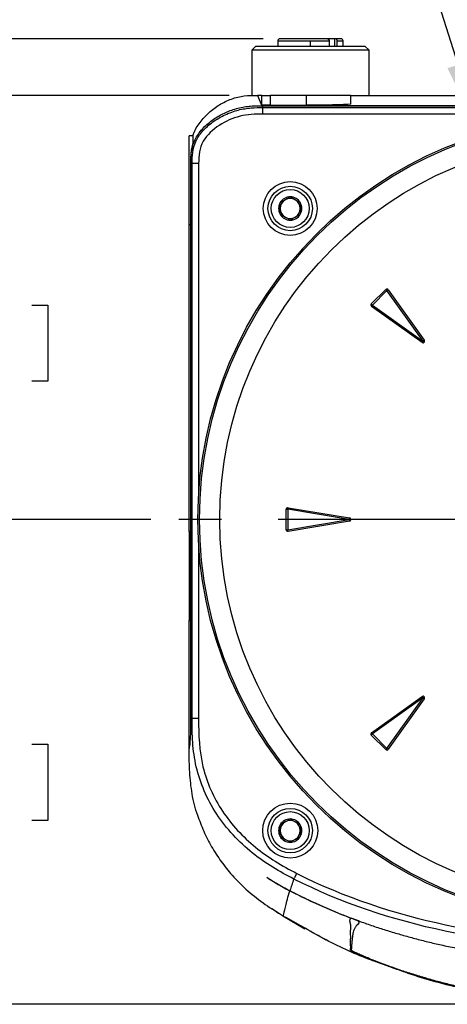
# Model space of a CAD drawing. Header units: millimetres. Extents: x 0 to 768, y 0 to 594.
# Tile 44 of 145: x 71 to 124, y 364 to 486. Entities that reach past the tile are written whole.
import ezdxf

# ---------------------------------------------------------------- set-up
doc = ezdxf.new("R2010")
doc.units = ezdxf.units.MM
doc.header["$LTSCALE"] = 2.75
doc.linetypes.add('CENTERX2', pattern=[20.32, 12.7, -2.54, 2.54, -2.54])
doc.layers.add('CENTER', color=40, linetype='CENTERX2')
doc.layers.add('DIMENSIONS', color=140, linetype='Continuous', lineweight=25)
doc.styles.add('SLDTEXTSTYLE0', font='TXT', dxfattribs={"width": 0.7})
doc.dimstyles.new('SLDDIMSTYLE0', dxfattribs={"dimtxt": 5.934521, "dimasz": 9.0805, "dimexe": 0, "dimexo": 0.0625, "dimgap": 1.48363, "dimtad": 0, "dimtih": 1, "dimtoh": 1, "dimdec": 1, "dimrnd": 1e-09, "dimzin": 4, "dimdsep": 46, "dimtxsty": 'SLDTEXTSTYLE0', "dimsah": 1, "dimcen": 0.09, "dimadec": 0, "dimazin": 1, "dimtfac": 1, "dimtdec": 1, "dimtofl": 0, "dimtmove": 0, "dimatfit": 3, "dimfxl": 0, "dimfrac": 2, "dimtolj": 1, "dimtzin": 12, "dimarcsym": 0})
doc.dimstyles.new('SLDDIMSTYLE2', dxfattribs={"dimtxt": 5.934521, "dimasz": 9.0805, "dimexe": 0, "dimexo": 0.0625, "dimgap": 1.48363, "dimtad": 0, "dimtih": 1, "dimtoh": 1, "dimdec": 1, "dimrnd": 1e-09, "dimzin": 12, "dimdsep": 46, "dimtxsty": 'SLDTEXTSTYLE0', "dimsah": 1, "dimcen": 0.09, "dimadec": 0, "dimazin": 3, "dimtfac": 1, "dimtdec": 1, "dimtofl": 0, "dimtmove": 0, "dimatfit": 3, "dimfxl": 0, "dimfrac": 2, "dimtolj": 1, "dimtzin": 12, "dimarcsym": 0})
doc.dimstyles.new('SLDDIMSTYLE5', dxfattribs={"dimtxt": 5.934521, "dimasz": 9.0805, "dimexe": 0, "dimexo": 0.0625, "dimgap": 1.48363, "dimtad": 0, "dimtih": 1, "dimtoh": 1, "dimdec": 1, "dimrnd": 1e-09, "dimzin": 12, "dimdsep": 46, "dimtxsty": 'SLDTEXTSTYLE0', "dimsah": 1, "dimcen": 0, "dimadec": 0, "dimazin": 3, "dimtfac": 1, "dimtdec": 1, "dimtofl": 0, "dimtmove": 0, "dimatfit": 3, "dimfxl": 0, "dimfrac": 2, "dimtolj": 1, "dimtzin": 12, "dimarcsym": 0})
doc.dimstyles.new('SLDDIMSTYLE6', dxfattribs={"dimtxt": 5.934521, "dimasz": 9.0805, "dimexe": 0, "dimexo": 0.0625, "dimgap": 1.48363, "dimtad": 0, "dimtih": 1, "dimtoh": 1, "dimdec": 1, "dimrnd": 1e-09, "dimzin": 4, "dimdsep": 46, "dimtxsty": 'SLDTEXTSTYLE0', "dimsah": 1, "dimcen": 0.09, "dimadec": 0, "dimazin": 1, "dimtfac": 1, "dimtdec": 1, "dimtmove": 0, "dimatfit": 0, "dimfxl": 0, "dimfrac": 2, "dimtolj": 1, "dimtzin": 12, "dimarcsym": 0})

# ---------------------------------------------------------------- blocks, each defined once
blk = doc.blocks.new('_D_7')
at = {"layer": 'DIMENSIONS'}
for p, q in [((77.75, 506.41), (75.76, 506.41)), ((75.76, 506.41), (75.76, 496.98)), ((95.38, 506.41), (97.38, 506.41)), ((97.38, 506.41), (97.38, 496.98)), ((117.33, 506.41), (99.86, 506.41)), ((128.29, 471.58), (117.33, 506.41)), ((75.76, 496.98), (77.75, 496.98)), ((97.38, 496.98), (95.38, 496.98))]:
    blk.add_line(p, q, dxfattribs=at)
blk.add_solid([(128.29, 471.58), (126.9, 480.66), (124.23, 479.82)], dxfattribs=at)
at = {"layer": 'DIMENSIONS', "char_height": 5.821, "attachment_point": 1, "style": 'SLDTEXTSTYLE0'}
for s, insert in [('%%c', (73.27, 515.24)), ('99.8', (82.23, 515.24)), ('3.93', (77.75, 504.48))]:
    blk.add_mtext(s, dxfattribs=dict(at, insert=insert))
blk = doc.blocks.new('_D_8')
at = {"layer": 'DIMENSIONS'}
for p, q in [((87.53, 423.96), (55.25, 423.96)), ((63.99, 423.96), (63.99, 406.9)), ((55.17, 396.14), (53.18, 396.14)), ((53.18, 396.14), (53.18, 386.71)), ((72.8, 396.14), (74.8, 396.14)), ((74.8, 396.14), (74.8, 386.71)), ((53.18, 386.71), (55.17, 386.71)), ((74.8, 386.71), (72.8, 386.71)), ((63.99, 363.96), (63.99, 385.38)), ((139.79, 363.96), (55.25, 363.96))]:
    blk.add_line(p, q, dxfattribs=at)
for points in [[(63.99, 423.96), (62.59, 414.88), (65.38, 414.88)], [(63.99, 363.96), (65.38, 373.04), (62.59, 373.04)]]:
    blk.add_solid(points, dxfattribs=at)
at = {"layer": 'DIMENSIONS', "char_height": 5.821, "attachment_point": 1, "style": 'SLDTEXTSTYLE0'}
for s, insert in [('60.0', (55.17, 404.97)), ('2.36', (55.17, 394.21))]:
    blk.add_mtext(s, dxfattribs=dict(at, insert=insert))
blk = doc.blocks.new('_D_9')
at = {"layer": 'DIMENSIONS'}
for p, q in [((97.24, 476.46), (55.25, 476.46)), ((63.99, 476.46), (63.99, 461.27)), ((55.17, 450.51), (53.18, 450.51)), ((53.18, 450.51), (53.18, 441.08)), ((72.8, 450.51), (74.8, 450.51)), ((74.8, 450.51), (74.8, 441.08)), ((53.18, 441.08), (55.17, 441.08)), ((74.8, 441.08), (72.8, 441.08)), ((63.99, 423.96), (63.99, 439.75)), ((87.53, 423.96), (55.25, 423.96))]:
    blk.add_line(p, q, dxfattribs=at)
for points in [[(63.99, 476.46), (62.59, 467.38), (65.38, 467.38)], [(63.99, 423.96), (65.38, 433.04), (62.59, 433.04)]]:
    blk.add_solid(points, dxfattribs=at)
at = {"layer": 'DIMENSIONS', "char_height": 5.821, "attachment_point": 1, "style": 'SLDTEXTSTYLE0'}
for s, insert in [('52.5', (55.17, 459.34)), ('2.07', (55.17, 448.58))]:
    blk.add_mtext(s, dxfattribs=dict(at, insert=insert))
blk = doc.blocks.new('_D_10')
at = {"layer": 'DIMENSIONS'}
for p, q in [((30.62, 506.41), (28.63, 506.41)), ((28.63, 506.41), (28.63, 496.98)), ((48.26, 506.41), (50.25, 506.41)), ((50.25, 506.41), (50.25, 496.98)), ((58.96, 506.41), (63.99, 506.41)), ((63.99, 506.41), (63.99, 483.46)), ((28.63, 496.98), (30.62, 496.98)), ((50.25, 496.98), (48.26, 496.98)), ((100.04, 483.46), (55.25, 483.46)), ((97.24, 476.46), (55.25, 476.46)), ((63.99, 476.46), (63.99, 459))]:
    blk.add_line(p, q, dxfattribs=at)
for points in [[(63.99, 483.46), (65.38, 492.54), (62.59, 492.54)], [(63.99, 476.46), (62.59, 467.38), (65.38, 467.38)]]:
    blk.add_solid(points, dxfattribs=at)
at = {"layer": 'DIMENSIONS', "char_height": 5.821, "attachment_point": 1, "style": 'SLDTEXTSTYLE0'}
for s, insert in [('7.0', (33.09, 515.24)), ('0.28', (30.62, 504.48))]:
    blk.add_mtext(s, dxfattribs=dict(at, insert=insert))
blk = doc.blocks.new('_D_11')
at = {"layer": 'DIMENSIONS'}
for p, q in [((101.43, 483.46), (29.19, 483.46)), ((37.92, 483.46), (37.92, 434.74)), ((29.11, 423.98), (27.11, 423.98)), ((27.11, 423.98), (27.11, 414.55)), ((46.74, 423.98), (48.73, 423.98)), ((48.73, 423.98), (48.73, 414.55)), ((27.11, 414.55), (29.11, 414.55)), ((48.73, 414.55), (46.74, 414.55)), ((37.92, 363.96), (37.92, 413.22)), ((139.79, 363.96), (29.19, 363.96))]:
    blk.add_line(p, q, dxfattribs=at)
for points in [[(37.92, 483.46), (36.53, 474.38), (39.32, 474.38)], [(37.92, 363.96), (39.32, 373.04), (36.53, 373.04)]]:
    blk.add_solid(points, dxfattribs=at)
at = {"layer": 'DIMENSIONS', "char_height": 5.821, "attachment_point": 1, "style": 'SLDTEXTSTYLE0'}
for s, insert in [('119.5', (26.64, 432.81)), ('4.70', (29.11, 422.05))]:
    blk.add_mtext(s, dxfattribs=dict(at, insert=insert))
blk = doc.blocks.new('SW_CENTERMARKSYMBOL_0')
at = {"layer": 'CENTER', "color": 0}
for p, q in [((0, 5.08), (0, 52.26)), ((0, 0), (0, 2.54)), ((-5.08, 0), (-52.26, 0)), ((0, 0), (-2.54, 0)), ((0, 0), (0, -2.54)), ((0, 0), (2.54, 0)), ((5.08, 0), (52.26, 0)), ((0, -5.08), (0, -52.26))]:
    blk.add_line(p, q, dxfattribs=at)

msp = doc.modelspace()

# ---------------------------------------------------------------- linework, layer by layer
for p, q in [((103.23, 483.16), (103.23, 482.56)), ((107.28, 483.16), (103.23, 483.16)), ((109.39, 483.46), (103.53, 483.46)), ((109.61, 483.16), (107.28, 483.16)), ((107.28, 482.56), (107.28, 483.16)), ((110.25, 483.46), (109.39, 483.46)), ((109.61, 483.16), (109.61, 482.56)), ((110.38, 483.46), (110.25, 483.46)), ((110.25, 483.46), (110.25, 482.56)), ((111.03, 483.46), (110.38, 483.46)), ((110.6, 482.56), (110.6, 483.16)), ((111.33, 483.16), (110.6, 483.16)), ((111.33, 482.56), (111.33, 483.16)), ((100.53, 482.56), (100.03, 482.06)), ((100.03, 482.06), (100.03, 476.43)), ((107.28, 482.06), (100.03, 482.06)), ((100.53, 482.56), (107.28, 482.56)), ((107.28, 482.56), (114.03, 482.56)), ((114.53, 482.06), (107.28, 482.06)), ((114.53, 482.06), (114.03, 482.56)), ((114.53, 476.46), (114.53, 482.06)), ((100.73, 476.46), (101.28, 475.18)), ((101.28, 476.46), (100.73, 476.46)), ((101.28, 475.27), (101.28, 476.46)), ((101.28, 476.46), (102.28, 476.46)), ((102.28, 475.24), (101.28, 475.27)), ((102.28, 476.46), (102.28, 475.24)), ((106.78, 476.46), (102.28, 476.46)), ((106.78, 475.24), (106.78, 476.46)), ((112.28, 476.46), (106.78, 476.46)), ((112.28, 476.46), (174.28, 476.46)), ((112.28, 475.39), (112.28, 476.46)), ((101.28, 475.18), (101.38, 474.95)), ((101.28, 475.18), (185.28, 475.18)), ((185.28, 475.18), (101.28, 475.18)), ((101.38, 474.15), (101.38, 474.95)), ((101.38, 474.95), (185.18, 474.95)), ((185.18, 474.15), (101.38, 474.15)), ((102.28, 475.24), (106.78, 475.24)), ((92.78, 471.46), (92.28, 471.46)), ((92.28, 460.46), (92.28, 471.46)), ((92.78, 470.53), (92.78, 471.46)), ((92.65, 468.03), (92.5, 468.08)), ((92.5, 398.22), (92.5, 468.08)), ((92.5, 398.2), (92.5, 468.08)), ((93.45, 468.03), (92.65, 468.03)), ((92.65, 399.33), (92.65, 468.03)), ((93.45, 468.03), (93.45, 426.91)), ((92.28, 460.46), (92.46, 460.46)), ((92.28, 422.46), (92.28, 460.46)), ((114.81, 450.65), (116.6, 452.43)), ((116.74, 452.3), (114.95, 450.51)), ((116.6, 452.43), (116.74, 452.3)), ((116.74, 452.3), (116.9, 452.41)), ((121.21, 446.04), (116.74, 452.3)), ((116.9, 452.41), (121.37, 446.15)), ((114.81, 450.65), (114.95, 450.51)), ((114.84, 450.34), (114.95, 450.5)), ((121.09, 445.87), (114.84, 450.34)), ((114.95, 450.5), (121.2, 446.03)), ((121.2, 446.03), (121.09, 445.87)), ((121.21, 446.04), (121.37, 446.15)), ((104.48, 425.23), (104.51, 425.42)), ((104.51, 425.42), (112.1, 424.16)), ((104.28, 425.23), (104.48, 425.23)), ((104.28, 422.7), (104.28, 425.23)), ((112.07, 423.97), (104.48, 425.23)), ((104.48, 425.23), (104.48, 422.7)), ((112.07, 423.97), (112.1, 424.16)), ((104.48, 422.69), (112.07, 423.96)), ((112.1, 423.76), (104.51, 422.5)), ((112.07, 423.96), (112.1, 423.76)), ((92.49, 422.46), (92.28, 422.46)), ((92.28, 422.46), (92.28, 411.46)), ((104.28, 422.7), (104.48, 422.7)), ((104.51, 422.5), (104.48, 422.69)), ((93.45, 421.02), (93.45, 399.33)), ((92.28, 411.46), (92.49, 411.46)), ((92.28, 395.63), (92.28, 411.46)), ((114.84, 397.58), (121.09, 402.05)), ((121.2, 401.89), (114.95, 397.43)), ((116.74, 395.63), (121.21, 401.89)), ((121.37, 401.77), (116.9, 395.52)), ((121.09, 402.05), (121.2, 401.89)), ((121.21, 401.89), (121.37, 401.77)), ((93.45, 399.33), (92.65, 399.33)), ((92.5, 398.22), (92.5, 398.1)), ((92.5, 398.2), (92.5, 398.1)), ((114.81, 397.28), (114.95, 397.42)), ((116.6, 395.49), (114.81, 397.28)), ((114.84, 397.58), (114.95, 397.43)), ((114.95, 397.42), (116.74, 395.63)), ((116.74, 395.63), (116.6, 395.49)), ((116.74, 395.63), (116.9, 395.52)), ((103.84, 374.92), (102.47, 375.83)), ((103.86, 374.92), (106.58, 373.32)), ((109.23, 371.92), (104.18, 374.73)), ((112.25, 370.64), (112.37, 370.63)), ((116.9, 368.67), (117, 368.68))]:
    msp.add_line(p, q)
at = {"flags": 128}
for points in [[(92.5, 468.08), (92.49, 468.1), (92.48, 468.1)], [(112.25, 374.64), (112.31, 374.64), (112.35, 374.64)]]:
    msp.add_lwpolyline(points, dxfattribs=at)
for centre, radius in [((143.28, 423.96), 49.92), ((143.28, 423.96), 49.72), ((143.28, 423.96), 47.22), ((104.78, 462.46), 3.33), ((104.78, 462.46), 2.75), ((104.78, 462.46), 2.35), ((104.78, 385.46), 3.4), ((104.78, 385.46), 2.75), ((104.78, 385.46), 2.35)]:
    msp.add_circle(centre, radius)
for centre, radius, start, end in [((103.53, 483.16), 0.3, 90, 180), ((111.03, 483.16), 0.3, 0, 90), ((104.78, 462.46), 1.44, 150, 210), ((104.78, 462.46), 1.44, 90, 150), ((104.78, 462.46), 1.25, 120, 180), ((104.78, 462.46), 1.25, 60, 120), ((104.78, 462.46), 1.44, 30, 90), ((104.78, 462.46), 1.25, 0, 60), ((104.78, 462.46), 1.44, 330, 30), ((104.78, 462.46), 1.25, 180, 240), ((104.78, 462.46), 1.25, 300, 0), ((104.78, 462.46), 1.44, 210, 270), ((104.78, 462.46), 1.25, 240, 300), ((104.78, 462.46), 1.44, 270, 330), ((116.74, 452.29), 0.2, 35.5377, 135), ((116.74, 452.29), 0.00635, 35.5377, 135), ((114.95, 450.5), 0.2, 135, 234.4623), ((114.95, 450.5), 0.00635, 135, 234.4623), ((121.21, 446.04), 0.2, 234.4623, 35.5377), ((121.21, 446.04), 0.00635, 234.4623, 35.5377), ((104.48, 425.23), 0.2, 80.5377, 180), ((104.48, 425.23), 0.00635, 80.5377, 180), ((112.07, 423.96), 0.2, 279.4623, 80.5377), ((112.07, 423.96), 0.00635, 279.4623, 80.5377), ((104.48, 422.7), 0.2, 180, 279.4623), ((104.48, 422.7), 0.00635, 180, 279.4623), ((121.21, 401.89), 0.2, 324.4623, 125.5377), ((121.21, 401.89), 0.00635, 324.4623, 125.5377), ((114.95, 397.42), 0.2, 125.5377, 225), ((114.95, 397.42), 0.00635, 125.5377, 225), ((116.74, 395.63), 0.2, 225, 324.4623), ((116.74, 395.63), 0.00635, 225, 324.4623), ((104.78, 385.46), 1.44, 90, 150), ((104.78, 385.46), 1.25, 120, 180), ((104.78, 385.46), 1.25, 60, 120), ((104.78, 385.46), 1.44, 30, 90), ((104.78, 385.46), 1.25, 0, 60), ((104.78, 385.46), 1.44, 150, 210), ((104.78, 385.46), 1.25, 180, 240), ((104.78, 385.46), 1.25, 300, 0), ((104.78, 385.46), 1.44, 330, 30), ((104.78, 385.46), 1.44, 210, 270), ((104.78, 385.46), 1.25, 240, 300), ((104.78, 385.46), 1.44, 270, 330)]:
    msp.add_arc(centre, radius, start, end)
for points, knots in [([(109.39, 483.46), (109.41, 483.46), (109.43, 483.46), (109.47, 483.44), (109.51, 483.41), (109.55, 483.37), (109.6, 483.28), (109.6, 483.2), (109.61, 483.16)], [0, 0, 0, 0, 0.124607, 0.246375, 0.369993, 0.499951, 0.746553, 1, 1, 1, 1]), ([(110.6, 483.16), (110.6, 483.18), (110.59, 483.22), (110.58, 483.28), (110.56, 483.33), (110.54, 483.38), (110.5, 483.41), (110.47, 483.44), (110.42, 483.46), (110.4, 483.46), (110.38, 483.46)], [0, 0, 0, 0, 0.12368, 0.244845, 0.368526, 0.499466, 0.615953, 0.749336, 0.870737, 1, 1, 1, 1]), ([(92.75, 471.46), (92.77, 471.54), (92.93, 472.14), (93.6, 473.13), (94.68, 474.35), (96.01, 475.34), (97.49, 476.06), (99.09, 476.45), (100.19, 476.46), (100.73, 476.46)], [0, 0, 0, 0, 0.022938, 0.185572, 0.348536, 0.511445, 0.674213, 0.83701, 1, 1, 1, 1]), ([(112.28, 475.39), (112.28, 475.37), (112.16, 475.35), (111.76, 475.33), (111.59, 475.32), (111.18, 475.3), (110.94, 475.29), (110.4, 475.28), (110.11, 475.27), (109.48, 475.26), (109.14, 475.26), (108.13, 475.25), (107.43, 475.24), (106.78, 475.24)], [0, 0, 0, 0, 0.25, 0.25, 0.375, 0.375, 0.5, 0.5, 0.625, 0.625, 0.75, 0.75, 1, 1, 1, 1]), ([(92.5, 468.08), (92.5, 468.35), (92.5, 468.87), (92.57, 469.66), (92.77, 470.44), (93.09, 471.16), (93.52, 471.84), (94.2, 472.65), (95.23, 473.52), (96.61, 474.31), (98.11, 474.87), (99.42, 475.12), (100.48, 475.18), (101.02, 475.18), (101.28, 475.18)], [0, 0, 0, 0, 0.0622831, 0.1241154, 0.1866261, 0.2491832, 0.310153, 0.3744969, 0.4992477, 0.624595, 0.7494703, 0.8747994, 0.9373071, 1, 1, 1, 1]), ([(92.65, 468.03), (92.65, 468.49), (92.65, 468.95), (92.78, 469.85), (92.9, 470.3), (93.31, 471.18), (93.59, 471.62), (94.3, 472.43), (94.73, 472.82), (95.67, 473.51), (96.19, 473.81), (97.26, 474.31), (97.82, 474.5), (98.9, 474.78), (99.43, 474.86), (100.44, 474.95), (100.91, 474.95), (101.38, 474.95)], [0, 0, 0, 0, 0.125, 0.125, 0.25, 0.25, 0.375, 0.375, 0.5, 0.5, 0.625, 0.625, 0.75, 0.75, 0.875, 0.875, 1, 1, 1, 1]), ([(101.38, 474.15), (100.43, 474.15), (99.48, 474.1), (97.66, 473.64), (96.79, 473.26), (95.21, 472.23), (94.5, 471.58), (93.55, 469.96), (93.45, 468.98), (93.45, 468.03)], [0, 0, 0, 0, 0.25, 0.25, 0.5, 0.5, 0.75, 0.75, 1, 1, 1, 1]), ([(92.48, 468.1), (92.48, 468.24), (92.48, 468.37), (92.49, 468.62), (92.49, 468.75), (92.5, 469), (92.51, 469.12), (92.53, 469.35), (92.54, 469.46), (92.57, 469.68), (92.59, 469.78), (92.63, 469.98), (92.65, 470.08), (92.71, 470.3), (92.74, 470.42), (92.78, 470.53)], [0, 0, 0, 0, 0.135253, 0.135253, 0.270522, 0.270522, 0.405806, 0.405806, 0.541093, 0.541093, 0.67637, 0.67637, 0.811632, 0.811632, 1, 1, 1, 1]), ([(92.46, 460.47), (92.46, 460.49), (92.47, 460.54), (92.47, 460.99), (92.48, 461.77), (92.48, 462.87), (92.48, 464.19), (92.49, 465.58), (92.49, 466.92), (92.48, 467.72), (92.48, 468.1)], [0, 0, 0, 0, 0.108139, 0.230917, 0.362169, 0.498109, 0.634047, 0.765299, 0.888075, 1, 1, 1, 1]), ([(103.53, 463.18), (103.58, 463.21), (103.69, 463.27), (103.89, 463.39), (104.16, 463.54), (104.42, 463.7), (104.63, 463.82), (104.73, 463.88), (104.78, 463.91)], [0, 0, 0, 0, 0.127214, 0.249953, 0.499471, 0.749349, 0.872225, 1, 1, 1, 1]), ([(103.53, 461.74), (103.53, 461.8), (103.53, 461.92), (103.53, 462.16), (103.53, 462.46), (103.53, 462.77), (103.53, 463.01), (103.53, 463.12), (103.53, 463.18)], [0, 0, 0, 0, 0.127214, 0.249953, 0.499471, 0.749349, 0.872225, 1, 1, 1, 1]), ([(104.78, 463.91), (104.83, 463.88), (104.94, 463.82), (105.14, 463.7), (105.41, 463.54), (105.67, 463.39), (105.88, 463.27), (105.98, 463.21), (106.03, 463.18)], [0, 0, 0, 0, 0.1272137, 0.2499529, 0.4994708, 0.7493492, 0.8722248, 1, 1, 1, 1]), ([(106.03, 463.18), (106.03, 463.12), (106.03, 463.01), (106.03, 462.77), (106.03, 462.46), (106.03, 462.16), (106.03, 461.92), (106.03, 461.8), (106.03, 461.74)], [0, 0, 0, 0, 0.127214, 0.249953, 0.499471, 0.749349, 0.872225, 1, 1, 1, 1]), ([(104.78, 461.02), (104.73, 461.05), (104.63, 461.11), (104.42, 461.23), (104.16, 461.38), (103.89, 461.53), (103.69, 461.65), (103.58, 461.71), (103.53, 461.74)], [0, 0, 0, 0, 0.127214, 0.249953, 0.499471, 0.749349, 0.872225, 1, 1, 1, 1]), ([(106.03, 461.74), (105.98, 461.71), (105.88, 461.65), (105.67, 461.53), (105.41, 461.38), (105.14, 461.23), (104.94, 461.11), (104.83, 461.05), (104.78, 461.02)], [0, 0, 0, 0, 0.127214, 0.249953, 0.499471, 0.749349, 0.872225, 1, 1, 1, 1]), ([(92.46, 411.46), (92.46, 411.46), (92.47, 411.52), (92.47, 411.74), (92.47, 411.91), (92.47, 412.31), (92.48, 412.55), (92.48, 413.08), (92.48, 413.37), (92.48, 413.96), (92.48, 414.26), (92.48, 414.85), (92.48, 415.14), (92.48, 415.99), (92.49, 416.5), (92.49, 417.42), (92.48, 417.94), (92.48, 418.78), (92.48, 419.08), (92.48, 419.67), (92.48, 419.97), (92.48, 420.56), (92.48, 420.84), (92.48, 421.37), (92.47, 421.61), (92.47, 422.02), (92.47, 422.18), (92.47, 422.4), (92.46, 422.46), (92.46, 422.46)], [0, 0, 0, 0, 0.0625, 0.0625, 0.125, 0.125, 0.1875, 0.1875, 0.25, 0.25, 0.3125, 0.3125, 0.375, 0.375, 0.5, 0.5, 0.625, 0.625, 0.6875, 0.6875, 0.75, 0.75, 0.8125, 0.8125, 0.875, 0.875, 0.9375, 0.9375, 1, 1, 1, 1]), ([(92.5, 398.22), (92.5, 398.22), (92.5, 398.22), (92.5, 398.22), (92.5, 398.22), (92.5, 398.22), (92.5, 398.22), (92.5, 398.22), (92.5, 398.22), (92.5, 398.22), (92.5, 398.22), (92.5, 398.23), (92.5, 398.24), (92.5, 398.26), (92.51, 398.3), (92.52, 398.37), (92.54, 398.53), (92.57, 398.76), (92.6, 398.94), (92.62, 399.14), (92.63, 399.23), (92.65, 399.33)], [0, 0, 0, 0, 0.000031, 0.000031, 0.000061, 0.000122, 0.000244, 0.000488, 0.000977, 0.001953, 0.003906, 0.007812, 0.015625, 0.03125, 0.0625, 0.125, 0.25, 0.5, 0.75, 0.75, 1, 1, 1, 1]), ([(105.23, 379.47), (104.36, 379.92), (103.49, 380.39), (101.76, 381.45), (100.91, 382.04), (99.26, 383.38), (98.46, 384.12), (96.98, 385.73), (96.29, 386.6), (95.09, 388.43), (94.57, 389.39), (93.72, 391.36), (93.39, 392.36), (92.93, 394.37), (92.79, 395.38), (92.65, 397.37), (92.65, 398.35), (92.65, 399.33)], [0, 0, 0, 0, 0.125, 0.125, 0.25, 0.25, 0.375, 0.375, 0.5, 0.5, 0.625, 0.625, 0.75, 0.75, 0.875, 0.875, 1, 1, 1, 1]), ([(93.45, 399.33), (93.45, 397.32), (93.51, 395.32), (94.46, 391.4), (95.3, 389.54), (97.53, 386.19), (98.91, 384.69), (102.03, 382.14), (103.78, 381.09), (105.59, 380.17)], [0, 0, 0, 0, 0.25, 0.25, 0.5, 0.5, 0.75, 0.75, 1, 1, 1, 1]), ([(93.39, 387.22), (93.34, 387.37), (92.94, 388.37), (92.56, 390.32), (92.28, 392.99), (92.28, 394.76), (92.28, 395.63)], [0, 0, 0, 0, 0.055245, 0.378746, 0.692667, 1, 1, 1, 1]), ([(93.31, 387.38), (93.55, 386.71), (94.04, 385.36), (95.03, 383.44), (96.21, 381.62), (97.69, 379.76), (99.51, 377.96), (101.65, 376.29), (103.15, 375.37), (103.9, 374.92)], [0, 0, 0, 0, 0.126444, 0.254617, 0.383309, 0.511193, 0.678485, 0.841061, 1, 1, 1, 1]), ([(103.53, 386.18), (103.58, 386.21), (103.69, 386.27), (103.89, 386.39), (104.16, 386.54), (104.42, 386.7), (104.63, 386.82), (104.73, 386.88), (104.78, 386.91)], [0, 0, 0, 0, 0.127214, 0.249953, 0.499471, 0.749349, 0.872225, 1, 1, 1, 1]), ([(104.78, 386.91), (104.83, 386.88), (104.94, 386.82), (105.14, 386.7), (105.41, 386.54), (105.67, 386.39), (105.88, 386.27), (105.98, 386.21), (106.03, 386.18)], [0, 0, 0, 0, 0.127214, 0.249953, 0.499471, 0.749349, 0.872225, 1, 1, 1, 1]), ([(103.53, 384.74), (103.53, 384.8), (103.53, 384.92), (103.53, 385.16), (103.53, 385.46), (103.53, 385.77), (103.53, 386.01), (103.53, 386.12), (103.53, 386.18)], [0, 0, 0, 0, 0.127214, 0.249953, 0.499471, 0.749349, 0.872225, 1, 1, 1, 1]), ([(106.03, 386.18), (106.03, 386.12), (106.03, 386.01), (106.03, 385.77), (106.03, 385.46), (106.03, 385.16), (106.03, 384.92), (106.03, 384.8), (106.03, 384.74)], [0, 0, 0, 0, 0.1272137, 0.2499529, 0.4994708, 0.7493492, 0.8722248, 1, 1, 1, 1]), ([(104.78, 384.02), (104.73, 384.05), (104.63, 384.11), (104.42, 384.23), (104.16, 384.38), (103.89, 384.53), (103.69, 384.65), (103.58, 384.71), (103.53, 384.74)], [0, 0, 0, 0, 0.127214, 0.249953, 0.499471, 0.749349, 0.872225, 1, 1, 1, 1]), ([(106.03, 384.74), (105.98, 384.71), (105.88, 384.65), (105.67, 384.53), (105.41, 384.38), (105.14, 384.23), (104.94, 384.11), (104.83, 384.05), (104.78, 384.02)], [0, 0, 0, 0, 0.127214, 0.249953, 0.499471, 0.749349, 0.872225, 1, 1, 1, 1]), ([(101.87, 379.7), (102.27, 379.44), (103.21, 378.85), (104.19, 378.32), (104.75, 378.03)], [0, 0, 0, 0, 0.428624, 1, 1, 1, 1]), ([(101.87, 379.7), (102.19, 379.49), (103.11, 378.87), (104.09, 378.35), (104.74, 378.01)], [0, 0, 0, 0, 0.3382977, 1, 1, 1, 1]), ([(105.59, 380.17), (105.55, 380.1), (105.51, 380.02), (105.43, 379.86), (105.39, 379.78), (105.32, 379.65), (105.29, 379.6), (105.25, 379.51), (105.24, 379.49), (105.23, 379.47)], [0, 0, 0, 0, 0.25, 0.25, 0.5, 0.5, 0.75, 0.75, 1, 1, 1, 1]), ([(105.59, 380.17), (111.43, 377.2), (117.7, 375.15), (124.01, 373.81), (124.01, 373.81), (124.01, 373.81)], [0, 0, 0, 0, 0.5, 0.5, 0.5001012, 0.5001012, 0.5001012, 0.5001012]), ([(103.9, 374.93), (103.9, 374.93), (103.92, 374.93), (103.97, 375.12), (104.07, 375.5), (104.21, 376.11), (104.41, 376.92), (104.63, 377.65), (104.74, 378.01)], [0, 0, 0, 0, 0.027611, 0.22872, 0.42348, 0.614974, 0.806166, 1, 1, 1, 1]), ([(104.75, 378.03), (104.99, 377.9), (105.48, 377.65), (106.21, 377.28), (106.95, 376.92), (107.7, 376.57), (108.45, 376.22), (109.21, 375.89), (109.97, 375.57), (110.74, 375.25), (111.51, 374.94), (112.28, 374.64), (113.06, 374.35), (113.84, 374.07), (114.63, 373.79), (115.42, 373.53), (116.21, 373.27), (117, 373.02), (117.8, 372.78), (118.6, 372.55), (119.4, 372.32), (120.21, 372.1), (121.01, 371.9), (121.82, 371.69), (122.63, 371.5), (123.78, 371.24), (125.27, 370.92), (127.1, 370.57), (128.94, 370.27), (130.76, 369.99), (132.59, 369.76), (134.4, 369.57), (136.2, 369.41), (138, 369.29), (139.77, 369.2), (141.53, 369.15), (142.7, 369.14), (143.28, 369.14)], [0, 0, 0, 0, 0.020606, 0.041237, 0.061891, 0.082569, 0.10327, 0.123992, 0.144735, 0.165497, 0.186277, 0.207074, 0.227885, 0.248711, 0.269548, 0.290396, 0.311251, 0.332114, 0.35298, 0.373849, 0.394718, 0.415584, 0.436447, 0.457302, 0.478148, 0.498983, 0.54593, 0.592694, 0.639243, 0.685547, 0.731572, 0.777285, 0.822653, 0.867643, 0.91222, 0.956351, 1, 1, 1, 1]), ([(112.25, 370.64), (112.25, 370.64), (112.25, 370.66), (112.24, 370.69), (112.24, 370.73), (112.25, 370.77), (112.26, 370.87), (112.26, 371.07), (112.25, 371.42), (112.25, 371.79), (112.26, 372.13), (112.26, 372.41), (112.25, 372.7), (112.25, 372.98), (112.26, 373.21), (112.27, 373.39), (112.28, 373.57), (112.27, 373.77), (112.23, 373.96), (112.19, 374.11), (112.16, 374.26), (112.18, 374.39), (112.21, 374.48), (112.23, 374.53), (112.25, 374.58), (112.25, 374.62), (112.25, 374.64)], [0, 0, 0, 0, 0.018518, 0.039358, 0.062503, 0.093753, 0.125001, 0.249979, 0.376225, 0.499978, 0.568219, 0.62498, 0.687486, 0.749998, 0.781254, 0.81251, 0.843769, 0.875019, 0.906265, 0.92189, 0.937511, 0.96875, 0.976563, 0.984376, 0.992931, 1, 1, 1, 1]), ([(116.22, 368.92), (115.76, 369.08), (113.36, 369.91), (110.13, 371.38), (107.48, 372.89), (106.62, 373.38)], [0, 0, 0, 0, 0.137821, 0.717692, 1, 1, 1, 1]), ([(112.37, 370.63), (112.37, 370.64), (112.36, 370.66), (112.36, 370.68), (112.36, 370.71), (112.37, 370.75), (112.38, 370.84), (112.4, 370.99), (112.41, 371.23), (112.42, 371.45), (112.45, 371.75), (112.49, 372.13), (112.54, 372.56), (112.6, 372.91), (112.67, 373.15), (112.76, 373.35), (112.84, 373.5), (112.92, 373.64), (112.99, 373.74), (113.03, 373.79)], [0, 0, 0, 0, 0.019574, 0.040412, 0.062501, 0.088938, 0.124999, 0.249997, 0.345791, 0.429135, 0.499993, 0.641449, 0.749986, 0.812482, 0.874977, 0.907833, 0.937485, 0.970648, 1, 1, 1, 1]), ([(116.9, 368.67), (116.82, 368.7), (116.66, 368.76), (116.43, 368.84), (116.21, 368.92), (115.92, 369.03), (115.56, 369.17), (115, 369.39), (114.34, 369.67), (113.63, 369.97), (113.04, 370.23), (112.61, 370.43), (112.36, 370.56), (112.28, 370.61), (112.26, 370.63), (112.25, 370.64)], [0, 0, 0, 0, 0.033067, 0.0649147, 0.0955911, 0.1251496, 0.187292, 0.2501751, 0.3756368, 0.4999263, 0.625102, 0.7500275, 0.8747442, 0.9371204, 1, 1, 1, 1]), ([(117, 368.68), (116.93, 368.71), (116.77, 368.76), (116.48, 368.87), (116.1, 369.01), (115.67, 369.18), (115.08, 369.41), (114.42, 369.68), (113.71, 369.98), (113.14, 370.23), (112.78, 370.4), (112.57, 370.51), (112.46, 370.57), (112.41, 370.6), (112.38, 370.62), (112.37, 370.63), (112.37, 370.63)], [0, 0, 0, 0, 0.031474, 0.062792, 0.125087, 0.187339, 0.250048, 0.387704, 0.499627, 0.629539, 0.749743, 0.81549, 0.87323, 0.923125, 0.96541, 1, 1, 1, 1]), ([(143.28, 364.03), (143.01, 364.03), (142.45, 364.03), (141.62, 364.04), (140.78, 364.06), (139.95, 364.1), (139.11, 364.14), (138.26, 364.19), (137.42, 364.25), (136.57, 364.32), (135.72, 364.4), (134.87, 364.49), (134.02, 364.59), (133.17, 364.7), (132.31, 364.81), (131.46, 364.94), (130.6, 365.08), (129.74, 365.23), (128.89, 365.38), (128.03, 365.55), (127.17, 365.73), (126.31, 365.92), (125.45, 366.12), (124.59, 366.32), (123.73, 366.54), (122.87, 366.77), (122.02, 367.01), (121.16, 367.26), (120.31, 367.52), (119.45, 367.79), (118.6, 368.07), (117.75, 368.36), (117.18, 368.57), (116.9, 368.67)], [0, 0, 0, 0, 0.0307919, 0.0616954, 0.092709, 0.1238312, 0.1550607, 0.1863959, 0.2178355, 0.2493779, 0.2810217, 0.3127655, 0.3446078, 0.376547, 0.4085819, 0.440711, 0.4729327, 0.5052458, 0.5376488, 0.5701402, 0.6027189, 0.6353833, 0.6681322, 0.7009643, 0.7338784, 0.7668731, 0.7999473, 0.8330998, 0.8663296, 0.8996354, 0.9330165, 0.9664716, 1, 1, 1, 1]), ([(143.28, 364.09), (143.21, 364.09), (143.08, 364.09), (142.87, 364.09), (142.66, 364.09), (142.38, 364.09), (142.03, 364.09), (141.47, 364.1), (140.76, 364.12), (139.93, 364.16), (139.09, 364.2), (138.26, 364.25), (137.42, 364.31), (136.3, 364.4), (134.91, 364.54), (133.25, 364.74), (131.86, 364.94), (130.76, 365.11), (129.11, 365.39), (127.19, 365.77), (125.01, 366.27), (123.39, 366.68), (122.18, 367.01), (121.38, 367.25), (120.84, 367.41), (120.18, 367.61), (119.38, 367.86), (118.7, 368.08), (118.17, 368.26), (117.77, 368.4), (117.39, 368.54), (117.13, 368.63), (117, 368.68)], [0, 0, 0, 0, 0.007771, 0.015662, 0.023683, 0.031841, 0.047005, 0.063152, 0.094402, 0.125726, 0.157064, 0.188352, 0.219598, 0.250851, 0.313364, 0.375846, 0.438318, 0.469563, 0.500819, 0.625719, 0.688067, 0.750383, 0.812696, 0.828279, 0.843865, 0.87504, 0.906233, 0.937446, 0.954474, 0.968676, 0.984993, 1, 1, 1, 1]), ([(133.15, 364.67), (132.74, 364.72), (130.41, 364.96), (126.22, 365.85), (121.34, 367.06), (118.44, 368.12), (117.37, 368.52)], [0, 0, 0, 0, 0.076041, 0.431127, 0.788481, 1, 1, 1, 1])]:
    msp.add_open_spline(points, degree=3, knots=knots)
for points in [[(92.28, 395.63), (92.35, 395.63), (92.42, 396.2), (92.5, 398.2)], [(105.23, 379.47), (105.04, 378.94), (104.88, 378.46), (104.75, 378.03)], [(143.28, 371.01), (130.84, 371.01), (116.87, 373.55), (105.23, 379.47)], [(112.25, 374.64), (109.68, 375.62), (107.16, 376.74), (104.74, 378.01)], [(113.22, 374.31), (112.93, 374.42), (112.64, 374.53), (112.35, 374.64)], [(113.03, 373.79), (113.36, 373.97), (113.42, 374.15), (113.22, 374.31)], [(124.01, 373.81), (130.33, 372.46), (136.75, 371.79), (143.28, 371.79)]]:
    msp.add_open_spline(points, degree=3)

# ---------------------------------------------------------------- block references
at = {"layer": 'CENTER'}
msp.add_blockref('SW_CENTERMARKSYMBOL_0', (143.28, 423.96), dxfattribs=at)

# ---------------------------------------------------------------- dimensions: what is measured, and where the dimension line sits
at = {"layer": 'DIMENSIONS'}
dim = msp.add_diameter_dim_2p(p1=(158.27, 376.34), p2=(128.29, 471.58), dimstyle='SLDDIMSTYLE5', dxfattribs=at)
dim.commit()
dim.dimension.update_dxf_attribs({"geometry": '_D_7', "text_midpoint": (86.57, 506.41), "dimtype": 163})
for base, p1, p2, dimstyle, picture, middle in [((63.99, 483.46), (100.73, 476.46), (103.53, 483.46), 'SLDDIMSTYLE6', '_D_10', (63.99, 506.41)), ((37.92, 363.96), (104.93, 483.46), (143.28, 363.96), 'SLDDIMSTYLE2', '_D_11', (37.92, 423.98)), ((63.99, 476.46), (91.02, 423.96), (100.73, 476.46), 'SLDDIMSTYLE2', '_D_9', (63.99, 450.51)), ((63.99, 363.96), (91.02, 423.96), (143.28, 363.96), 'SLDDIMSTYLE0', '_D_8', (63.99, 396.14))]:
    dim = msp.add_linear_dim(base=base, p1=p1, p2=p2, angle=90, dimstyle=dimstyle, dxfattribs=at)
    dim.commit()
    dim.dimension.update_dxf_attribs({"geometry": picture, "text_midpoint": middle, "dimtype": 160})

doc.saveas('drawing.dxf')
